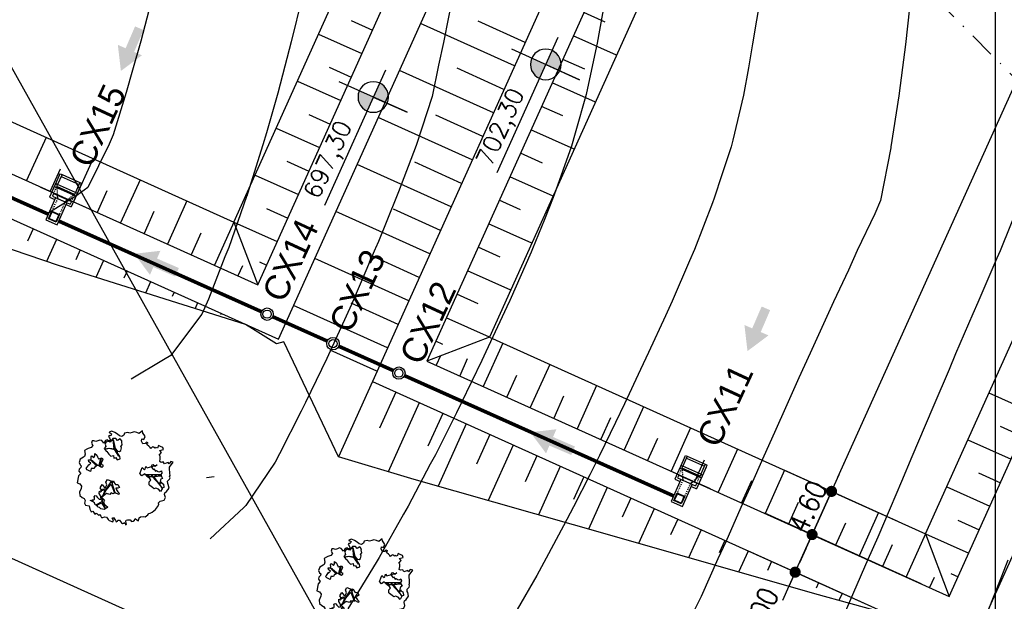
# Model space of a CAD drawing. Header units: millimetres. Extents: x 196436 to 199900, y 8705373 to 8708636.
# Tile 223 of 241: x 199405 to 199501, y 8707640 to 8707697. Entities that reach past the tile are written whole.
import ezdxf
from ezdxf.enums import TextEntityAlignment as Align

# ---------------------------------------------------------------- set-up
doc = ezdxf.new("R2010")
doc.units = ezdxf.units.MM
doc.header["$LTSCALE"] = 5
doc.linetypes.add('DASHDOT', pattern=[1, 0.5, -0.25, 0, -0.25])
doc.linetypes.add('HIDDEN', pattern=[0.375, 0.25, -0.125])
for name, color, linetype in [('$CURVAS1', 30, 'Continuous'), ('$CURVAS2', 40, 'Continuous'), ('1', 1, 'Continuous'), ('2', 2, 'Continuous'), ('ARVORE', 102, 'Continuous'), ('CAIXA', 7, 'Continuous'), ('CERCA', 3, 'CERCA_LINE'), ('DIM', 7, 'Continuous'), ('ESTRUTURA', 5, 'Continuous'), ('LAGOA', 3, 'Continuous'), ('LAYER7', 7, 'Continuous'), ('LINHA_TRANS', 4, 'DASHDOT'), ('MALHA', 9, 'Continuous'), ('PAREDE', 5, 'Continuous'), ('REDE', 22, 'Continuous'), ('TER-BERMA', 4, 'Continuous'), ('TER-COTAS', 7, 'Continuous'), ('TER-OFFSET', 3, 'Continuous'), ('TER-OFFSET-LINHA', 7, 'Continuous')]:
    doc.layers.add(name, color=color, linetype=linetype)
doc.layers.add('TEXTO3', color=4, linetype='Continuous', lineweight=18)
doc.styles.add('NARROW', font='ARIALN.TTF')
doc.styles.add('ROMANS', font='romans.shx', dxfattribs={"width": 0.85})
doc.linetypes.add('CERCA_LINE', pattern='A,0.5,-0.2,["X",Standard,S=0.1,R=0,X=-0.1,Y=-0.05],-0.25', length=0.95)
doc.dimstyles.new('COTA-500-EXTERNA', dxfattribs={"dimtxt": 2, "dimasz": 1.5, "dimexe": 0, "dimexo": 3, "dimgap": 0.5, "dimtad": 1, "dimzin": 4, "dimdsep": 46, "dimtxsty": 'ROMANS', "dimblk1": 'DOT1', "dimblk2": 'DOT1', "dimsah": 1, "dimcen": 0.2, "dimclrd": 256, "dimclre": 256, "dimclrt": 2, "dimadec": 0, "dimazin": 0, "dimtfac": 1, "dimtix": 1, "dimtmove": 2, "dimatfit": 3, "dimldrblk": 'DOT1', "dimfxl": 0, "dimtvp": 0.025, "dimtolj": 1, "dimtzin": 4, "dimlwd": -1, "dimlwe": -1, "dimarcsym": 0})

# ---------------------------------------------------------------- blocks, each defined once
blk = doc.blocks.new('DOT1')
for q in [(0, 3.36), (0, -3.36)]:
    blk.add_line((0, 0), q)
at = {"linetype": 'ByBlock'}
blk.add_line((0, 0), (-1.2, 0), dxfattribs=at)
at = {"color": 0, "linetype": 'ByBlock', "const_width": 0.36}
blk.add_lwpolyline([(-0.18, 0, 1), (0.18, 0, 1)], format="xyb", close=True, dxfattribs=at)
blk = doc.blocks.new('*D6')
at = {"layer": 'Defpoints', "color": 0}
for p in [(199482.226, 8707646.67), (199495.537, 8707640.673), (199497.541, 8707635.383)]:
    blk.add_point(p, dxfattribs=at)
at = {"layer": 'TER-COTAS'}
for p, q in [((199482.842, 8707648.038), (199483.458, 8707649.406)), ((199480.583, 8707643.023), (199482.226, 8707646.67)), ((199492.802, 8707641.905), (199482.226, 8707646.67)), ((199494.806, 8707636.615), (199480.583, 8707643.023)), ((199479.966, 8707641.656), (199479.35, 8707640.288))]:
    blk.add_line(p, q, dxfattribs=at)
at = {"layer": 'TER-COTAS', "xscale": 1.5, "yscale": 1.5, "zscale": 1.5}
for p, rotation in [((199482.226, 8707646.67), 245.7458953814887), ((199480.583, 8707643.023), 65.74589538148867)]:
    blk.add_blockref('DOT1', p, dxfattribs=dict(at, rotation=rotation))
at = {"layer": 'TER-COTAS', "color": 2, "insert": (199477.127, 8707639.005), "char_height": 2, "attachment_point": 5, "rotation": 65.7459, "style": 'ROMANS'}
blk.add_mtext('\\A1;4.00', dxfattribs=at)
blk = doc.blocks.new('*D7')
at = {"layer": 'Defpoints', "color": 0}
for p in [(199484.115, 8707650.864), (199493.233, 8707646.756), (199495.537, 8707640.673)]:
    blk.add_point(p, dxfattribs=at)
at = {"layer": 'TER-COTAS'}
for p, q in [((199484.731, 8707652.232), (199485.348, 8707653.6)), ((199482.226, 8707646.67), (199484.115, 8707650.864)), ((199490.497, 8707647.989), (199484.115, 8707650.864)), ((199492.802, 8707641.905), (199482.226, 8707646.67)), ((199481.609, 8707645.303), (199480.993, 8707643.935))]:
    blk.add_line(p, q, dxfattribs=at)
at = {"layer": 'TER-COTAS', "xscale": 1.5, "yscale": 1.5, "zscale": 1.5}
for p, rotation in [((199484.115, 8707650.864), 245.7458953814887), ((199482.226, 8707646.67), 65.74589538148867)]:
    blk.add_blockref('DOT1', p, dxfattribs=dict(at, rotation=rotation))
at = {"layer": 'TER-COTAS', "color": 2, "insert": (199481.803, 8707649.384), "char_height": 2, "attachment_point": 5, "rotation": 65.7459, "style": 'ROMANS'}
blk.add_mtext('\\A1;4.60', dxfattribs=at)
blk = doc.blocks.new('*D8')
at = {"layer": 'Defpoints', "color": 0}
for p in [(199538.092, 8707770.666), (199547.21, 8707766.558), (199493.233, 8707646.756)]:
    blk.add_point(p, dxfattribs=at)
at = {"layer": 'TER-COTAS'}
for p, q in [((199544.474, 8707767.79), (199538.092, 8707770.666)), ((199484.731, 8707652.232), (199537.476, 8707769.298)), ((199490.497, 8707647.989), (199484.115, 8707650.864))]:
    blk.add_line(p, q, dxfattribs=at)
at = {"layer": 'TER-COTAS', "xscale": 1.5, "yscale": 1.5, "zscale": 1.5}
for p, rotation in [((199538.092, 8707770.666), 65.74589538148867), ((199484.115, 8707650.864), 245.7458953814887)]:
    blk.add_blockref('DOT1', p, dxfattribs=dict(at, rotation=rotation))
at = {"layer": 'TER-COTAS', "color": 2, "insert": (199509.736, 8707711.381), "char_height": 2, "attachment_point": 5, "rotation": 65.7459, "style": 'ROMANS'}
blk.add_mtext('\\A1;131.40', dxfattribs=at)
blk = doc.blocks.new('A$C04E37FF7')
at = {"color": 9}
for p, q in [((1.954, 0), (1.954, 1.203)), ((1.954, -3.503), (1.954, -2.3))]:
    blk.add_line(p, q, dxfattribs=at)
at = {"layer": '1', "color": 9}
for p, q in [((1.054, -0.2), (1.054, -2.1)), ((2.304, -0.705), (2.288, -0.738)), ((2.304, -1.588), (2.29, -1.557))]:
    blk.add_line(p, q, dxfattribs=at)
at = {"layer": '1', "color": 9, "linetype": 'HIDDEN', "ltscale": 0.008}
for p, q in [((1.254, -0.2), (2.004, -0.593)), ((2.004, -0.2), (1.354, -0.2)), ((2.304, -0.75), (4.451, -0.75)), ((1.254, -2.1), (2.004, -1.707)), ((2.304, -1.55), (4.451, -1.55)), ((2.004, -2.1), (1.354, -2.1))]:
    blk.add_line(p, q, dxfattribs=at)
at = {"layer": '1', "color": 3}
blk.add_line((1.254, -0.2), (1.254, -2.1), dxfattribs=at)
at = {"layer": '1', "color": 9, "linetype": 'Continuous', "ltscale": 0.008}
for p, q in [((2.004, -0.593), (2.304, -0.75)), ((2.004, -1.707), (2.304, -1.55))]:
    blk.add_line(p, q, dxfattribs=at)
at = {"layer": '2', "color": 3}
for p, q in [((1.054, -0.2), (1.054, 0)), ((1.054, -2.3), (1.054, -2.1))]:
    blk.add_line(p, q, dxfattribs=at)
blk.add_lwpolyline([(4.451, -0.75), (4.451, -1.55), (3.651, -1.55), (3.651, -0.75)], close=True, dxfattribs=at)
at = {"layer": 'Defpoints', "color": 0, "linetype": 'ByBlock'}
for p in [(4.452, -0.75), (4.452, -0.75), (4.502, -0.7), (4.502, -0.7)]:
    blk.add_point(p, dxfattribs=at)
at = {"layer": 'LAYER7', "color": 9, "linetype": 'HIDDEN', "ltscale": 0.5}
blk.add_lwpolyline([(4.401, -0.8), (4.401, -1.5), (3.701, -1.5), (3.701, -0.8)], close=True, dxfattribs=at)
at = {"layer": 'PAREDE', "color": 3}
for p, q in [((0, -0.2), (0, 0)), ((0.2, 0), (0, 0)), ((0.2, 0), (2.504, 0)), ((1.354, -2.3), (1.354, 0)), ((2.504, -0.55), (2.504, 0)), ((0, -0.2), (1.119, -0.2)), ((1.119, -0.151), (1.119, -0.2)), ((1.189, -0.151), (1.189, -0.2)), ((1.189, -0.2), (1.354, -0.2)), ((2.004, -2.1), (2.004, -0.2)), ((2.004, -0.2), (2.304, -0.2)), ((2.304, -2.1), (2.304, -0.2)), ((2.504, -2.3), (2.504, -1.75)), ((0, -2.3), (0, -2.1)), ((0, -2.1), (1.119, -2.1)), ((0.2, -2.3), (0, -2.3)), ((0.2, -2.3), (2.504, -2.3)), ((1.119, -2.1), (1.119, -2.149)), ((1.189, -2.1), (1.354, -2.1)), ((1.189, -2.149), (1.189, -2.1)), ((2.004, -2.1), (2.304, -2.1))]:
    blk.add_line(p, q, dxfattribs=at)
at = {"layer": 'PAREDE', "color": 9}
for p, q in [((0, -2.1), (0, -0.2)), ((0.2, -2.1), (0.2, -0.2))]:
    blk.add_line(p, q, dxfattribs=at)
at = {"layer": 'PAREDE', "color": 3}
blk.add_lwpolyline([(2.304, -1.75), (4.651, -1.75), (4.651, -0.55), (2.304, -0.55)], close=True, dxfattribs=at)
blk = doc.blocks.new('A$C0C100BE6')
blk.add_hatch(color=7).paths.add_polyline_path([(0.772, 0.604), (0.956, 0.808), (1.217, 0), (0.387, 0.178), (0.571, 0.381), (0, 0.898), (0.201, 1.12)])
blk = doc.blocks.new('A$C55C26645')
h = blk.add_hatch(color=51)
h.paths.add_polyline_path([(68.45, 12.67), (68.45, 21.47), (59.65, 21.47, 0.414214)])
h.paths.add_polyline_path([(68.45, 30.27), (68.45, 21.47), (77.25, 21.47, 0.414214)])
at = {"color": 7, "linetype": 'Continuous'}
blk.add_line((85.45, 21.47), (0, 21.47), dxfattribs=at)
blk.add_lwpolyline([(68.45, 21.47), (68.45, 42.86), (68.45, 0)], dxfattribs=at)
blk.add_circle((68.45, 21.47), 8.8, dxfattribs=at)
at = {"color": 3, "style": 'ROMANS'}
blk.add_attdef('226,00', (1.58, 25.75), '', height=10, dxfattribs=at)
blk = doc.blocks.new('*D142')
at = {"layer": 'Defpoints', "color": 0}
for p in [(199200.589, 8707769.175, -1), (199537.808, 8707617.643, -1), (199520.526, 8707579.286)]:
    blk.add_point(p, dxfattribs=at)
at = {"layer": 'DIM'}
for p, q in [((199199.357, 8707766.44), (199183.459, 8707731.153)), ((199184.826, 8707730.537), (199519.158, 8707579.903)), ((199536.576, 8707614.908), (199520.526, 8707579.286))]:
    blk.add_line(p, q, dxfattribs=at)
at = {"layer": 'DIM', "xscale": 1.5, "yscale": 1.5, "zscale": 1.5}
for p, rotation in [((199183.459, 8707731.153), 155.7458953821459), ((199520.526, 8707579.286), 335.7458953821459)]:
    blk.add_blockref('DOT1', p, dxfattribs=dict(at, rotation=rotation))
at = {"layer": 'DIM', "color": 2, "insert": (199352.608, 8707656.587), "char_height": 2, "attachment_point": 5, "rotation": 335.7459, "style": 'ROMANS'}
blk.add_mtext('\\A1;369.70', dxfattribs=at)
blk = doc.blocks.new('*D144')
at = {"layer": 'Defpoints', "color": 0}
for p in [(199629.982, 8707853.205, -1), (199160.458, 8707754.352, -1), (199553.968, 8707587.887), (199556.52, 8707575.905, -1), (199556.52, 8707575.905, -1)]:
    blk.add_point(p, dxfattribs=at)
at = {"layer": 'DIM'}
blk.add_arc((199556.52, 8707575.905), 12.251, 82.18169, 148.72638, dxfattribs=at)
at = {"layer": 'DIM', "xscale": 1.5, "yscale": 1.5, "zscale": 1.5}
for p, rotation in [((199559.658, 8707587.748), 348.6719272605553), ((199545.35, 8707580.938), 242.2361372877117)]:
    blk.add_blockref('DOT1', p, dxfattribs=dict(at, rotation=rotation))
at = {"layer": 'DIM', "color": 2, "insert": (199550.61, 8707588.321), "char_height": 2, "attachment_point": 5, "rotation": 25.45403, "style": 'ROMANS'}
blk.add_mtext('\\A1;81°', dxfattribs=at)
blk = doc.blocks.new('*D145')
at = {"layer": 'Defpoints', "color": 0}
for p in [(199276.71, 8708012.372, -1), (199629.982, 8707853.205, -1), (199629.982, 8707853.205, -1), (199611.205, 8707850.27), (199556.52, 8707575.905, -1)]:
    blk.add_point(p, dxfattribs=at)
at = {"layer": 'DIM'}
blk.add_arc((199629.982, 8707853.205), 19.004, 160.26936, 250.63871, dxfattribs=at)
at = {"layer": 'DIM', "xscale": 1.5, "yscale": 1.5, "zscale": 1.5}
for p, rotation in [((199612.655, 8707861.011), 68.00762625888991), ((199625.115, 8707834.834), 342.9004382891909)]:
    blk.add_blockref('DOT1', p, dxfattribs=dict(at, rotation=rotation))
at = {"layer": 'DIM', "color": 2, "insert": (199614.177, 8707845.681), "char_height": 2, "attachment_point": 5, "rotation": 295.45403, "style": 'ROMANS'}
blk.add_mtext('\\A1;99°', dxfattribs=at)
blk = doc.blocks.new('*D150')
at = {"layer": 'Defpoints', "color": 0}
for p in [(199276.71, 8708012.372, -1), (199175.31, 8707765.043), (199160.458, 8707754.352, -1), (199160.458, 8707754.352, -1), (199556.52, 8707575.905, -1)]:
    blk.add_point(p, dxfattribs=at)
at = {"layer": 'DIM'}
blk.add_arc((199160.458, 8707754.352), 18.3, 340.44369, 61.0481, dxfattribs=at)
at = {"layer": 'DIM', "xscale": 1.5, "yscale": 1.5, "zscale": 1.5}
for p, rotation in [((199167.975, 8707771.037), 153.3969975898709), ((199177.142, 8707746.835), 248.0947931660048)]:
    blk.add_blockref('DOT1', p, dxfattribs=dict(at, rotation=rotation))
at = {"layer": 'DIM', "color": 2, "insert": (199178.974, 8707761.366), "char_height": 2, "attachment_point": 5, "rotation": 290.7459, "style": 'ROMANS'}
blk.add_mtext('\\A1;90°', dxfattribs=at)
blk = doc.blocks.new('ARVORE6')
for points in [[(-1.778, 2.183), (-1.868, 2.123), (-1.858, 2.064), (-1.957, 2.004), (-2.047, 1.974), (-2.077, 1.895), (-2.057, 1.785), (-2.096, 1.676), (-2.186, 1.627), (-2.265, 1.597), (-2.335, 1.567), (-2.454, 1.358), (-2.335, 1.299), (-2.226, 1.348), (-2.216, 1.259), (-2.335, 1.199), (-2.414, 1.179), (-2.504, 1.15), (-2.454, 1.07), (-2.414, 1.02), (-2.444, 0.931), (-2.623, 0.852), (-2.673, 0.792), (-2.683, 0.702), (-2.633, 0.683), (-2.633, 0.683), (-2.723, 0.623), (-2.772, 0.643), (-2.802, 0.643), (-2.762, 0.563), (-2.603, 0.573), (-2.524, 0.534), (-2.524, 0.454), (-2.554, 0.295), (-2.673, 0.245), (-2.673, 0.136), (-2.623, 0.037), (-2.544, -0.023), (-2.643, -0.102), (-2.713, -0.182), (-2.554, -0.261), (-2.514, -0.351), (-2.524, -0.52), (-2.564, -0.639), (-2.474, -0.828), (-2.405, -0.887), (-2.405, -0.977), (-2.375, -1.116), (-2.265, -1.334), (-2.126, -1.493), (-2.007, -1.613), (-1.908, -1.603), (-1.818, -1.732), (-1.818, -1.97), (-1.669, -2.08), (-1.49, -2.07), (-1.391, -2.109), (-1.321, -2.229), (-1.162, -2.417), (-0.933, -2.407), (-0.864, -2.398), (-0.725, -2.417), (-0.625, -2.557), (-0.566, -2.606), (-0.466, -2.596), (-0.417, -2.636), (-0.307, -2.656), (-0.208, -2.666), (-0.049, -2.686), (0.08, -2.716), (0.329, -2.984), (0.408, -2.855), (0.289, -2.735), (0.369, -2.696), (0.369, -2.566), (0.349, -2.447), (0.488, -2.407), (0.478, -2.268), (0.548, -2.199), (0.707, -2.268), (0.856, -2.288), (0.925, -2.239), (1.054, -2.417), (1.204, -2.338), (1.204, -2.576), (1.343, -2.566), (1.432, -2.437), (1.512, -2.338), (1.363, -2.239), (1.432, -2.139), (1.392, -2.09), (1.472, -2.01), (1.502, -1.96), (1.432, -1.841), (1.502, -1.801), (1.601, -1.742), (1.691, -1.672), (1.78, -1.642), (1.8, -1.742), (1.86, -1.662), (1.81, -1.553), (1.82, -1.424), (1.989, -1.374), (2.128, -1.424), (2.058, -1.533), (2.217, -1.642), (2.327, -1.613), (2.456, -1.553), (2.585, -1.563), (2.545, -1.464), (2.476, -1.324), (2.555, -1.195), (2.635, -1.056), (2.615, -0.917), (2.615, -0.778), (2.675, -0.659), (2.685, -0.46), (2.565, -0.39), (2.506, -0.261), (2.585, -0.132), (2.704, -0.023), (2.834, 0.106), (2.963, 0.275), (2.923, 0.434), (2.913, 0.444), (2.814, 0.325), (2.704, 0.394), (2.734, 0.484), (2.685, 0.534), (2.595, 0.484), (2.396, 0.454), (2.416, 0.583), (2.496, 0.643), (2.476, 0.762), (2.337, 0.891), (2.536, 0.991), (2.585, 1.1), (2.565, 1.229), (2.545, 1.358), (2.615, 1.468), (2.635, 1.567), (2.496, 1.627), (2.347, 1.587), (2.237, 1.706), (2.227, 1.895), (2.207, 1.984), (2.148, 2.133), (1.919, 2.143), (1.79, 2.223), (1.77, 2.292), (1.73, 2.392), (1.691, 2.501), (1.512, 2.62), (1.353, 2.59), (1.283, 2.531), (1.194, 2.58), (1.114, 2.69), (0.995, 2.739), (0.836, 2.66), (0.726, 2.809), (0.319, 2.978), (0.229, 2.849), (0.07, 2.779), (-0.059, 2.819), (-0.268, 2.958), (-0.476, 2.998), (-0.615, 2.869), (-0.705, 2.779), (-0.824, 2.739), (-0.983, 2.809), (-1.112, 2.779), (-1.202, 2.57), (-1.421, 2.56), (-1.58, 2.521), (-1.57, 2.411), (-1.768, 2.342), (-1.729, 2.233), (-1.749, 2.203)], [(-0.877, 2.444), (-0.946, 2.351), (-0.865, 2.293), (-0.923, 2.235), (-0.877, 2.154), (-0.784, 2.142), (-0.738, 2.154), (-0.668, 2.085), (-0.703, 2.015), (-0.796, 1.98), (-0.923, 1.888), (-0.946, 1.772), (-0.807, 1.749), (-0.703, 1.772), (-0.587, 1.818), (-0.46, 1.772), (-0.506, 1.714), (-0.494, 1.633), (-0.344, 1.656), (-0.274, 1.679), (-0.089, 1.517), (-0.274, 1.424), (-0.321, 1.366), (-0.182, 1.25), (0.004, 1.262), (0.143, 1.146), (0.039, 1.019), (-0.031, 0.857), (-0.019, 0.799), (-0.17, 0.764), (-0.274, 0.718), (-0.286, 0.579), (-0.483, 0.532), (-0.506, 0.636), (-0.483, 0.741), (-0.599, 0.741), (-0.738, 0.683), (-0.831, 0.625), (-0.912, 0.648), (-0.749, 0.845), (-0.749, 0.903), (-0.784, 0.972), (-0.715, 1.088), (-0.796, 1.192), (-0.68, 1.378), (-0.796, 1.61), (-0.796, 1.691), (-0.877, 1.702), (-0.97, 1.644), (-1.062, 1.586), (-1.12, 1.633), (-1.143, 1.667), (-1.317, 1.644), (-1.375, 1.575), (-1.514, 1.459), (-1.514, 1.459), (-1.561, 1.552), (-1.561, 1.633), (-1.607, 1.702), (-1.561, 1.818), (-1.526, 1.911), (-1.433, 1.98), (-1.398, 2.073), (-1.259, 2.085), (-1.213, 2.2), (-1.097, 2.212), (-0.993, 2.316), (-0.946, 2.386)], [(-0.912, 1.691), (-1.132, 1.76), (-1.236, 2.142), (-1.271, 2.142), (-1.178, 1.783), (-1.572, 1.656), (-1.572, 1.633), (-1.12, 1.725), (-0.993, 1.667)], [(1.214, 2.064), (1.323, 1.925), (1.402, 1.994), (1.432, 2.024), (1.551, 2.024), (1.512, 1.885), (1.591, 1.845), (1.691, 1.835), (1.75, 1.766), (1.611, 1.676), (1.701, 1.597), (1.85, 1.567), (1.72, 1.468), (1.621, 1.448), (1.482, 1.418), (1.482, 1.179), (1.363, 1.16), (1.194, 1.299), (1.204, 1.309), (1.094, 1.299), (1.074, 1.229), (0.965, 1.249), (0.915, 1.328), (1.114, 1.547), (1.064, 1.656), (1.035, 1.746), (0.955, 1.805), (0.995, 1.964), (0.826, 2.054), (0.935, 2.193), (0.975, 2.223), (1.054, 2.282), (1.104, 2.223), (1.253, 2.064), (1.283, 2.034)], [(1.07, 1.61), (1.51, 1.899), (1.545, 1.876), (1.163, 1.575)], [(1.341, 1.801), (1.406, 1.764), (1.406, 1.819)], [(-1.266, 1.754), (-1.248, 1.717), (-1.303, 1.736)], [(-1.063, 1.736), (-1.063, 1.717), (-1.007, 1.727)], [(0.004, 0.914), (-0.402, 1.343), (-0.402, 1.679), (-0.437, 1.679), (-0.448, 1.401), (-0.796, 1.644), (-0.807, 1.61), (-0.483, 1.355), (-0.182, 0.984), (-0.749, 0.891), (-0.749, 0.857), (-0.147, 0.914), (-0.066, 0.81)], [(-0.508, 1.385), (-0.489, 1.431)], [(-0.351, 1.209), (-0.323, 1.264), (-0.388, 1.237)], [(1.175, 1.616), (1.073, 1.449), (1.489, 1.264), (1.489, 1.237), (1.027, 1.412), (0.944, 1.301)], [(1.11, 1.634), (1.166, 1.597), (1.138, 1.671), (1.221, 1.643), (1.221, 1.69)], [(1.166, 1.412), (1.129, 1.385), (1.184, 1.412), (1.184, 1.348)], [(-0.489, 0.941), (-0.489, 0.895), (-0.526, 0.923)], [(-0.221, 0.996), (-0.249, 0.913), (-0.286, 0.969), (-0.286, 0.923)], [(-0.231, 1.061), (-0.184, 1.117), (-0.268, 1.098)], [(-0.092, 0.876), (-0.046, 0.95), (-0.129, 0.904), (-0.092, 0.987)], [(1.353, 0.464), (1.313, 0.365), (1.174, 0.315), (1.194, 0.116), (1.233, 0.116), (1.353, 0.116), (1.611, 0.216), (1.691, 0.156), (1.651, 0.067), (1.701, -0.023), (1.84, -0.092), (1.929, -0.073), (2.009, -0.172), (2.188, -0.182), (2.257, -0.212), (2.386, -0.132), (2.327, 0.047), (2.466, 0.116), (2.506, 0.305), (2.327, 0.504), (2.416, 0.643), (2.357, 0.772), (2.267, 0.832), (2.118, 0.822), (2.019, 0.941), (1.83, 0.861), (1.8, 0.822), (1.621, 0.742), (1.482, 0.643), (1.482, 0.484), (1.333, 0.484), (1.323, 0.315)], [(1.383, 0.161), (1.812, 0.335), (1.962, 0.66), (1.974, 0.938), (1.974, 0.625), (1.881, 0.347), (2.438, 0.3), (1.881, 0.289), (1.696, 0.185)], [(1.471, 0.192), (1.508, 0.174), (1.517, 0.22), (1.554, 0.211), (1.609, 0.248), (1.711, 0.211)], [(1.776, 0.322), (1.84, 0.276), (1.766, 0.294)], [(1.877, 0.47), (1.933, 0.451), (1.877, 0.433), (1.905, 0.396), (1.85, 0.377)], [(1.979, 0.34), (1.979, 0.285), (2.016, 0.34)], [(0.189, -1.762), (0.015, -1.82), (0.05, -1.901), (0.004, -1.947), (-0.031, -1.97), (-0.066, -2.063), (-0.054, -2.109), (-0.031, -2.179), (-0.17, -2.19), (-0.251, -2.098), (-0.379, -2.109), (-0.494, -2.155), (-0.529, -2.051), (-0.564, -2.016), (-0.657, -1.97), (-0.773, -2.063), (-0.842, -2.132), (-1.028, -2.132), (-1.062, -2.109), (-1.074, -2.016), (-1.109, -1.993), (-1.248, -1.877), (-1.086, -1.773), (-1.004, -1.634), (-1.016, -1.518), (-0.912, -1.449), (-0.761, -1.31), (-0.703, -1.275), (-0.541, -1.31), (-0.448, -1.437), (-0.344, -1.391), (-0.205, -1.275), (0.004, -1.148), (-0.089, -0.962), (0.073, -0.87), (0.108, -0.893), (0.409, -1.078), (0.317, -1.136), (0.259, -1.194), (0.282, -1.24), (0.433, -1.31), (0.317, -1.379), (0.375, -1.959), (0.386, -2.005), (0.305, -1.866), (0.433, -1.762), (0.433, -1.681), (0.363, -1.634), (0.212, -1.681), (0.12, -1.727)], [(-0.193, -1.31), (-0.251, -1.565), (-0.842, -1.912), (-0.274, -1.657), (-0.332, -2.109), (-0.263, -2.098), (-0.054, -1.148)], [(-0.268, -1.582), (-0.277, -1.656), (-0.332, -1.61), (-0.351, -1.665), (-0.388, -1.647), (-0.406, -1.684)], [(-0.268, -1.739), (-0.212, -1.776), (-0.286, -1.832)], [(-0.212, -1.554), (-0.157, -1.582), (-0.24, -1.573)], [(-0.184, -1.24), (-0.101, -1.249), (-0.184, -1.286), (-0.101, -1.332), (-0.184, -1.351), (-0.101, -1.406)], [(-0.767, -1.868), (-1.1, -2.026), (-0.776, -1.905), (-0.702, -2.044), (-0.73, -1.878)], [(-0.286, -1.961), (-0.24, -1.979), (-0.314, -2.007)]]:
    blk.add_lwpolyline(points)

msp = doc.modelspace()

# ---------------------------------------------------------------- linework, layer by layer
at = {"layer": '$CURVAS1'}
msp.add_polyline3d([(199477.229, 8707698.915, 700), (199476.449, 8707694.291, 700), (199476.054, 8707691.954, 700), (199475.582, 8707689.294, 700), (199474.539, 8707684.929, 700), (199474.374, 8707684.3, 700), (199473.477, 8707681.58, 700), (199472.737, 8707679.307, 700), (199472.557, 8707678.847, 700), (199470.814, 8707674.315, 700), (199470.344, 8707673.234, 700), (199468.656, 8707669.325, 700), (199467.999, 8707667.888, 700), (199466.363, 8707664.335, 700), (199465.588, 8707662.675, 700), (199464.013, 8707659.345, 700), (199463.142, 8707657.532, 700), (199461.591, 8707654.355, 700), (199460.654, 8707652.474, 700), (199459.073, 8707649.366, 700), (199458.113, 8707647.523, 700), (199456.43, 8707644.378, 700), (199455.506, 8707642.707, 700), (199453.612, 8707639.39, 700)], dxfattribs=at)
at = {"layer": '$CURVAS2'}
for points in [[(199447.438, 8707699.376, 698), (199446.445, 8707694.422, 698), (199445.989, 8707692.217, 698), (199445.359, 8707689.166, 698), (199444.371, 8707686.103, 698), (199443.804, 8707684.434, 698), (199442.084, 8707679.937, 698), (199441.901, 8707679.442, 698), (199440.138, 8707675.105, 698), (199439.873, 8707674.451, 698), (199439.843, 8707674.38, 698), (199437.733, 8707669.46, 698), (199437.519, 8707668.991, 698), (199435.472, 8707664.47, 698), (199435.124, 8707663.745, 698), (199433.082, 8707659.48, 698), (199432.658, 8707658.643, 698), (199430.544, 8707654.491, 698), (199430.115, 8707653.696, 698), (199427.274, 8707649.506, 698), (199427.23, 8707649.443, 698), (199427.1, 8707649.311, 698), (199423.812, 8707646.265, 698)], [(199432.732, 8707698.847, 697), (199431.694, 8707694.487, 697), (199431.076, 8707692.107, 697), (199430.386, 8707689.492, 697), (199429.278, 8707685.654, 697), (199428.945, 8707684.499, 697), (199427.446, 8707679.736, 697), (199427.372, 8707679.506, 697), (199427.354, 8707679.457, 697), (199425.623, 8707674.513, 697), (199425.252, 8707673.618, 697), (199423.672, 8707669.522, 697), (199423.013, 8707668.057, 697), (199420.343, 8707664.536, 697), (199420.002, 8707664.057, 697), (199419.295, 8707663.611, 697), (199416.146, 8707661.766, 697)], [(199462.175, 8707698.873, 699), (199461.373, 8707694.357, 699), (199460.934, 8707692.262, 699), (199460.319, 8707689.361, 699), (199459.232, 8707685.614, 699), (199458.867, 8707684.368, 699), (199457.204, 8707679.628, 699), (199457.113, 8707679.375, 699), (199456.252, 8707677.243, 699), (199455.103, 8707674.384, 699), (199454.964, 8707674.069, 699), (199452.885, 8707669.394, 699), (199452.596, 8707668.769, 699), (199450.579, 8707664.404, 699), (199450.178, 8707663.569, 699), (199448.179, 8707659.414, 699), (199447.709, 8707658.474, 699), (199445.67, 8707654.425, 699), (199445.182, 8707653.495, 699), (199443.025, 8707649.437, 699), (199442.588, 8707648.651, 699), (199440.209, 8707644.449, 699), (199439.918, 8707643.962, 699), (199437.167, 8707639.462, 699)], [(199418.058, 8707698.255, 696), (199417.081, 8707694.551, 696), (199416.292, 8707691.737, 696), (199415.663, 8707689.557, 696), (199414.414, 8707685.445, 696), (199414.002, 8707684.564, 696), (199411.951, 8707680.337, 696), (199410.869, 8707679.578, 696), (199408.173, 8707677.887, 696)], [(199491.691, 8707697.786, 701), (199491.296, 8707694.226, 701), (199491.009, 8707691.978, 701), (199490.633, 8707689.229, 701), (199489.877, 8707684.284, 701), (199489.869, 8707684.232, 701), (199489.863, 8707684.208, 701), (199488.859, 8707679.09, 701), (199488.331, 8707677.803, 701), (199486.615, 8707674.246, 701), (199485.754, 8707672.338, 701), (199484.312, 8707669.256, 701), (199483.345, 8707667.123, 701), (199482.032, 8707664.266, 701), (199480.955, 8707661.867, 701), (199479.776, 8707659.276, 701), (199478.581, 8707656.578, 701), (199477.538, 8707654.286, 701), (199476.213, 8707651.279, 701), (199475.305, 8707649.295, 701), (199473.848, 8707645.972, 701), (199473.069, 8707644.305, 701), (199471.48, 8707640.673, 701), (199470.795, 8707639.315, 701)], [(199502.413, 8707679.007, 702), (199500.471, 8707674.185, 702), (199500.16, 8707673.474, 702), (199498.303, 8707669.195, 702), (199497.831, 8707668.095, 702), (199496.16, 8707664.204, 702), (199495.517, 8707662.686, 702), (199494.035, 8707659.213, 702), (199493.213, 8707657.257, 702), (199491.914, 8707654.223, 702), (199490.909, 8707651.827, 702), (199489.789, 8707649.232, 702), (199488.593, 8707646.422, 702), (199487.648, 8707644.241, 702), (199486.262, 8707641.048, 702), (199485.484, 8707639.251, 702)], [(199501.226, 8707644.182, 703), (199500.544, 8707642.432, 703), (199499.233, 8707639.19, 703)]]:
    msp.add_polyline3d(points, dxfattribs=at)
at = {"color": 7}
for centre, radius in [((199429.342, 8707668.055, 1), 0.6), ((199429.342, 8707668.055, 1), 0.4), ((199435.736, 8707665.197, 1), 0.6), ((199435.736, 8707665.197, 1), 0.4), ((199442.129, 8707662.339, 1), 0.6), ((199442.129, 8707662.339, 1), 0.4)]:
    msp.add_circle(centre, radius, dxfattribs=at)
at = {"layer": 'CERCA', "color": 2, "ltscale": 2}
msp.add_line((199160.458, 8707754.352), (199556.52, 8707575.905), dxfattribs=at)
at = {"layer": 'CERCA', "ltscale": 2}
msp.add_lwpolyline([(199535.183, 8707458.353), (199335.38, 8707815.673), (199316.526, 8707803.678)], dxfattribs=at)
at = {"layer": 'LAGOA', "color": 3, "elevation": 1}
for points in [[(199500.597, 8707796.992), (199439.555, 8707661.509), (199497.541, 8707635.383), (199558.583, 8707770.866)], [(199502.601, 8707791.702), (199444.845, 8707663.512), (199495.537, 8707640.673), (199553.293, 8707768.862)], [(199504.905, 8707785.619), (199450.928, 8707665.817), (199493.233, 8707646.756), (199547.21, 8707766.558)]]:
    msp.add_lwpolyline(points, close=True, dxfattribs=at)
at = {"layer": 'LINHA_TRANS', "color": 7}
msp.add_lwpolyline([(199281.954, 8707911.943), (199615.687, 8707576.643), (199615.687, 8707576.643)], dxfattribs=at)
at = {"layer": 'MALHA'}
msp.add_line((199500, 8708300), (199500, 8706900), dxfattribs=at)
msp.add_line((199500, 8708300), (199500, 8706900), dxfattribs=at)
at = {"layer": 'REDE', "elevation": 1}
for points in [[(199375.552, 8707692.311, 0.35, 0.35, 0), (199408.11, 8707677.758, 0.35, 0.35, 0)], [(199435.188, 8707665.442, 0.35, 0.35, 0), (199429.89, 8707667.81, 0.35, 0.35, 0)], [(199442.677, 8707662.094, 0.35, 0.35, 0), (199468.787, 8707650.423, 0.35, 0.35, 0)]]:
    msp.add_lwpolyline(points, format="xyseb", dxfattribs=at)
at = {"layer": 'REDE', "const_width": 0.35, "elevation": 1}
for points in [[(199409.126, 8707677.091), (199428.794, 8707668.299)], [(199441.581, 8707662.584), (199436.283, 8707664.952)]]:
    msp.add_lwpolyline(points, dxfattribs=at)
at = {"layer": 'TER-BERMA', "elevation": 1}
for points in [[(199433.494, 8707827.226), (199372.451, 8707691.742), (199430.437, 8707665.617), (199491.48, 8707801.1)], [(199435.497, 8707821.936), (199377.741, 8707693.746), (199428.433, 8707670.907), (199486.19, 8707799.096)], [(199502.601, 8707791.702), (199444.845, 8707663.512), (199495.537, 8707640.673), (199553.293, 8707768.862)]]:
    msp.add_lwpolyline(points, close=True, dxfattribs=at)
at = {"layer": 'TER-BERMA'}
msp.add_lwpolyline([(199500.597, 8707796.992), (199439.555, 8707661.509), (199497.541, 8707635.383), (199558.583, 8707770.866)], close=True, dxfattribs=at)
at = {"layer": 'TER-OFFSET'}
for p, q in [((199426.129, 8707676.99, 1), (199428.433, 8707670.907, 1)), ((199450.928, 8707665.817, 1), (199444.845, 8707663.512, 1)), ((199493.233, 8707646.756, 1), (199495.537, 8707640.673, 1))]:
    msp.add_line(p, q, dxfattribs=at)
at = {"layer": 'TER-OFFSET', "elevation": 1}
for points in [[(199437.802, 8707815.852), (199383.825, 8707696.051), (199426.129, 8707676.99), (199480.106, 8707796.792)], [(199504.905, 8707785.619), (199450.928, 8707665.817), (199493.233, 8707646.756), (199547.21, 8707766.558)]]:
    msp.add_lwpolyline(points, close=True, dxfattribs=at)
at = {"layer": 'TER-OFFSET'}
for points in [[(199427.236, 8707667.058), (199409.09, 8707672.766), (199390.077, 8707679.254), (199371.081, 8707685.78), (199369.941, 8707686.171), (199364.552, 8707695.301)], [(199430.953, 8707665.384), (199430.24, 8707665.178), (199428.195, 8707666.481), (199427.236, 8707667.058)], [(199489.559, 8707638.979), (199482.486, 8707640.919), (199463.054, 8707646.478), (199443.615, 8707652.019), (199436.266, 8707654.21), (199430.953, 8707665.384)]]:
    msp.add_lwpolyline(points, dxfattribs=at)
at = {"layer": 'TER-OFFSET-LINHA'}
for p, q in [((199437.489, 8707696.55, 1), (199439.566, 8707695.615, 1)), ((199462.162, 8707696.402, 1), (199460.085, 8707697.338, 1)), ((199434.345, 8707695.225, 1), (199438.539, 8707693.335, 1)), ((199463.252, 8707693.169, 1), (199459.058, 8707695.058, 1)), ((199460.174, 8707691.814, 1), (199458.031, 8707692.779, 1)), ((199435.369, 8707692.021, 1), (199437.512, 8707691.056, 1)), ((199432.291, 8707690.666, 1), (199436.485, 8707688.777, 1)), ((199461.198, 8707688.61, 1), (199457.004, 8707690.5, 1)), ((199458.054, 8707687.285, 1), (199455.977, 8707688.22, 1)), ((199433.381, 8707687.433, 1), (199435.458, 8707686.497, 1)), ((199430.237, 8707686.108, 1), (199434.431, 8707684.218, 1)), ((199459.144, 8707684.052, 1), (199454.95, 8707685.941, 1)), ((199407.894, 8707685.206, 1), (199406.005, 8707681.012, 1)), ((199412.453, 8707683.152, 1), (199410.563, 8707678.958, 1)), ((199456.066, 8707682.696, 1), (199453.923, 8707683.662, 1)), ((199409.247, 8707682.122, 1), (199408.284, 8707679.985, 1)), ((199431.261, 8707682.904, 1), (199433.404, 8707681.939, 1)), ((199428.183, 8707681.549, 1), (199432.377, 8707679.659, 1)), ((199457.09, 8707679.493, 1), (199452.896, 8707681.382, 1)), ((199417.012, 8707681.098, 1), (199415.122, 8707676.904, 1)), ((199413.783, 8707680.018, 1), (199412.843, 8707677.931, 1)), ((199421.57, 8707679.044, 1), (199419.681, 8707674.85, 1)), ((199429.273, 8707678.316, 1), (199431.35, 8707677.38, 1)), ((199453.946, 8707678.167, 1), (199451.869, 8707679.103, 1)), ((199418.364, 8707678.014, 1), (199417.401, 8707675.877, 1)), ((199426.129, 8707676.99, 1), (199424.239, 8707672.796, 1)), ((199426.129, 8707676.99, 1), (199430.323, 8707675.101, 1)), ((199455.036, 8707674.934, 1), (199450.842, 8707676.824, 1)), ((199422.9, 8707675.91, 1), (199421.96, 8707673.823, 1)), ((199451.958, 8707673.579, 1), (199449.815, 8707674.544, 1)), ((199426.955, 8707672.737, 1), (199426.519, 8707671.769, 1)), ((199428.598, 8707673.136, 1), (199429.296, 8707672.821, 1)), ((199452.982, 8707670.376, 1), (199448.788, 8707672.265, 1)), ((199449.838, 8707669.05, 1), (199447.761, 8707669.986, 1)), ((199450.928, 8707665.817, 1), (199446.734, 8707667.706, 1)), ((199446.405, 8707665.113, 1), (199445.707, 8707665.427, 1)), ((199452.205, 8707665.242, 1), (199450.315, 8707661.048, 1)), ((199446.167, 8707664.013, 1), (199445.756, 8707663.102, 1)), ((199448.772, 8707663.708, 1), (199448.036, 8707662.075, 1)), ((199456.763, 8707663.188, 1), (199454.874, 8707658.994, 1)), ((199453.535, 8707662.108, 1), (199452.594, 8707660.021, 1)), ((199461.322, 8707661.134, 1), (199459.432, 8707656.94, 1)), ((199499.394, 8707660.432, 1), (199503.588, 8707658.543, 1)), ((199458.116, 8707660.104, 1), (199457.153, 8707657.967, 1)), ((199465.881, 8707659.08, 1), (199463.991, 8707654.886, 1)), ((199462.652, 8707658, 1), (199461.712, 8707655.913, 1)), ((199470.439, 8707657.026, 1), (199468.55, 8707652.832, 1)), ((199500.484, 8707657.199, 1), (199502.561, 8707656.264, 1)), ((199467.233, 8707655.996, 1), (199466.27, 8707653.859, 1)), ((199497.34, 8707655.874, 1), (199501.534, 8707653.984, 1)), ((199474.998, 8707654.972, 1), (199473.108, 8707650.778, 1)), ((199471.769, 8707653.892, 1), (199470.829, 8707651.805, 1)), ((199479.557, 8707652.918, 1), (199477.667, 8707648.724, 1)), ((199498.365, 8707652.67, 1), (199500.507, 8707651.705, 1)), ((199423.448, 8707652.219, 1), (199424.209, 8707652.297, 1)), ((199476.35, 8707651.888, 1), (199475.388, 8707649.751, 1)), ((199484.115, 8707650.864, 1), (199482.226, 8707646.67, 1)), ((199495.287, 8707651.315, 1), (199499.48, 8707649.426, 1)), ((199480.887, 8707649.784, 1), (199479.946, 8707647.697, 1)), ((199488.674, 8707648.81, 1), (199486.784, 8707644.616, 1)), ((199485.468, 8707647.78, 1), (199484.505, 8707645.643, 1)), ((199496.376, 8707648.082, 1), (199498.454, 8707647.146, 1)), ((199493.233, 8707646.756, 1), (199491.343, 8707642.562, 1)), ((199493.233, 8707646.756, 1), (199497.427, 8707644.867, 1)), ((199490.004, 8707645.676, 1), (199489.064, 8707643.589, 1)), ((199494.058, 8707642.504, 1), (199493.622, 8707641.536, 1)), ((199495.701, 8707642.902, 1), (199496.4, 8707642.588, 1))]:
    msp.add_line(p, q, dxfattribs=at)
at = {"layer": 'TER-OFFSET-LINHA', "flags": 128}
for points in [[(199454.384, 8707694.422), (199449.825, 8707696.476)], [(199453.357, 8707692.143), (199444.24, 8707696.251)], [(199451.303, 8707687.584), (199442.186, 8707691.692)], [(199452.33, 8707689.864), (199447.771, 8707691.918)], [(199449.249, 8707683.026), (199440.132, 8707687.133)], [(199450.276, 8707685.305), (199445.717, 8707687.359)], [(199447.195, 8707678.467), (199438.078, 8707682.575)], [(199448.222, 8707680.746), (199443.663, 8707682.8)], [(199445.141, 8707673.908), (199436.024, 8707678.016)], [(199446.168, 8707676.188), (199441.61, 8707678.242)], [(199406.641, 8707676.338), (199406.107, 8707675.152)], [(199408.92, 8707675.311), (199407.949, 8707673.156)], [(199411.2, 8707674.284), (199410.769, 8707673.329)], [(199444.114, 8707671.629), (199439.556, 8707673.683)], [(199413.479, 8707673.257), (199412.74, 8707671.618)], [(199443.087, 8707669.35), (199433.97, 8707673.457)], [(199415.758, 8707672.23), (199415.45, 8707671.546)], [(199418.038, 8707671.203), (199417.544, 8707670.107)], [(199420.317, 8707670.176), (199420.131, 8707669.764)], [(199422.596, 8707669.149), (199422.347, 8707668.596)], [(199441.033, 8707664.791), (199431.916, 8707668.899)], [(199442.06, 8707667.07), (199437.502, 8707669.124)], [(199424.876, 8707668.122), (199424.812, 8707667.981)], [(199427.155, 8707667.095), (199427.15, 8707667.085)], [(199440.006, 8707662.512), (199435.448, 8707664.566)], [(199439.555, 8707661.509), (199436.266, 8707654.21)], [(199441.834, 8707660.482), (199440.259, 8707656.985)], [(199444.113, 8707659.455), (199441.101, 8707652.768)], [(199446.393, 8707658.428), (199444.955, 8707655.238)], [(199448.672, 8707657.401), (199445.947, 8707651.354)], [(199450.951, 8707656.374), (199449.664, 8707653.518)], [(199453.231, 8707655.347), (199450.807, 8707649.969)], [(199455.51, 8707654.32), (199454.374, 8707651.798)], [(199457.789, 8707653.293), (199455.667, 8707648.583)], [(199460.069, 8707652.266), (199459.083, 8707650.078)], [(199462.348, 8707651.239), (199460.527, 8707647.198)], [(199464.627, 8707650.212), (199463.792, 8707648.359)], [(199466.907, 8707649.185), (199465.386, 8707645.811)], [(199469.186, 8707648.158), (199468.501, 8707646.637)], [(199471.465, 8707647.131), (199470.244, 8707644.421)], [(199473.745, 8707646.104), (199473.209, 8707644.915)], [(199476.024, 8707645.077), (199475.102, 8707643.031)], [(199478.303, 8707644.05), (199477.917, 8707643.193)], [(199480.583, 8707643.023), (199479.96, 8707641.642)], [(199482.862, 8707641.996), (199482.625, 8707641.472)], [(199485.141, 8707640.969), (199484.829, 8707640.276)]]:
    msp.add_lwpolyline(points, dxfattribs=at)

# ---------------------------------------------------------------- block references
at = {"layer": 'ARVORE', "xscale": 1.593144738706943, "yscale": 1.593144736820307, "zscale": 1.593144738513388, "rotation": 101.9986187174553}
for p in [(199415.675, 8707652.184, 1), (199438.928, 8707641.708, 1)]:
    msp.add_blockref('ARVORE6', p, dxfattribs=at)
at = {"layer": 'CAIXA', "zscale": 3}
for p, xscale, yscale, rotation in [((199413.98, 8707695.11, 34.681), 2.999999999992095, 2.999999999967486, 288.7789033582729), ((199419.914, 8707675.086, 34.681), 2.999999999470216, 3, 198.7789033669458), ((199474.783, 8707667.932, 34.681), 2.999999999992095, 2.999999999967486, 288.7789033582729), ((199458.346, 8707657.771, 34.681), 2.999999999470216, 3, 198.7789033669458)]:
    msp.add_blockref('A$C0C100BE6', p, dxfattribs=dict(at, xscale=xscale, yscale=yscale, rotation=rotation))
at = {"layer": 'ESTRUTURA', "color": 1, "rotation": 245.9165114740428}
for p in [(199411.361, 8707680.742, 1), (199472.038, 8707653.408, 1)]:
    msp.add_blockref('A$C04E37FF7', p, dxfattribs=at)
at = {"layer": 'LAGOA'}
ref = msp.add_blockref('A$C55C26645', (199448.333, 8707683.244), dxfattribs=dict(at, xscale=-0.1687499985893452, yscale=0.168749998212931, zscale=0.1687499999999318, rotation=245.7458953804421))
ref.add_attrib('226,00', '702,30', (199451.073, 8707682.255), dxfattribs={"layer": '0', "color": 3, "height": 1.6875, "rotation": 65.7459, "style": 'ROMANS'})
ref = msp.add_blockref('A$C55C26645', (199431.601, 8707680.082), dxfattribs=dict(at, xscale=-0.1687499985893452, yscale=0.168749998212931, zscale=0.1687499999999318, rotation=245.7458953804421))
ref.add_attrib('226,00', '697,30', (199434.34, 8707679.093), dxfattribs={"layer": '0', "color": 3, "height": 1.6875, "rotation": 65.7459, "style": 'ROMANS'})

# ---------------------------------------------------------------- texts
at = {"layer": 'TEXTO3', "color": 7, "style": 'NARROW', "width": 1.2}
for s, p in [('CX15', (199414.646, 8707685.548, 1)), ('CX14', (199433.341, 8707672.484, 1)), ('CX13', (199439.822, 8707669.521, 1)), ('CX12', (199446.683, 8707666.429, 1)), ('CX11', (199475.517, 8707658.4, 1))]:
    msp.add_text(s, height=2.4, rotation=65.16447, dxfattribs=at).set_placement(p, align=Align.BOTTOM_CENTER)

# ---------------------------------------------------------------- dimensions: what is measured, and where the dimension line sits
at = {"layer": 'DIM'}
for base, line1, line2, picture, middle in [((199175.31, 8707765.043), ((199160.458, 8707754.352), (199276.71, 8708012.372)), ((199160.458, 8707754.352), (199556.52, 8707575.905)), '*D150', (199178.974, 8707761.366, 1)), ((199611.205, 8707850.27), ((199276.71, 8708012.372), (199629.982, 8707853.205)), ((199556.52, 8707575.905), (199629.982, 8707853.205)), '*D145', (199614.177, 8707845.681, 1)), ((199553.968, 8707587.887), ((199556.52, 8707575.905), (199629.982, 8707853.205)), ((199160.458, 8707754.352), (199556.52, 8707575.905)), '*D144', (199550.61, 8707588.321, 1))]:
    dim = msp.add_angular_dim_2l(base=base, line1=line1, line2=line2, dimstyle='COTA-500-EXTERNA', dxfattribs=at)
    dim.commit()
    dim.dimension.update_dxf_attribs({"geometry": picture, "text_midpoint": middle})
dim = msp.add_linear_dim(base=(199520.526, 8707579.286, 1), p1=(199200.589, 8707769.175), p2=(199537.808, 8707617.643), angle=335.7459, dimstyle='COTA-500-EXTERNA', dxfattribs=at)
dim.commit()
dim.dimension.update_dxf_attribs({"geometry": '*D142', "text_midpoint": (199352.608, 8707656.587, 1)})
at = {"layer": 'TER-COTAS'}
for base, p1, p2, picture, middle in [((199538.092, 8707770.666, 1), (199493.233, 8707646.756, 1), (199547.21, 8707766.558, 1), '*D8', (199509.736, 8707711.381, 1)), ((199484.115, 8707650.864, 1), (199495.537, 8707640.673, 1), (199493.233, 8707646.756, 1), '*D7', (199481.803, 8707649.384, 1))]:
    dim = msp.add_linear_dim(base=base, p1=p1, p2=p2, angle=65.7459, dimstyle='COTA-500-EXTERNA', dxfattribs=at)
    dim.commit()
    dim.dimension.update_dxf_attribs({"geometry": picture, "text_midpoint": middle})
dim = msp.add_linear_dim(base=(199482.226, 8707646.67, 1), p1=(199497.541, 8707635.383, 1), p2=(199495.537, 8707640.673, 1), angle=65.7459, dimstyle='COTA-500-EXTERNA', dxfattribs=at)
dim.commit()
dim.dimension.update_dxf_attribs({"geometry": '*D6', "text_midpoint": (199477.127, 8707639.005, 1), "dimtype": 160})

doc.saveas('drawing.dxf')
